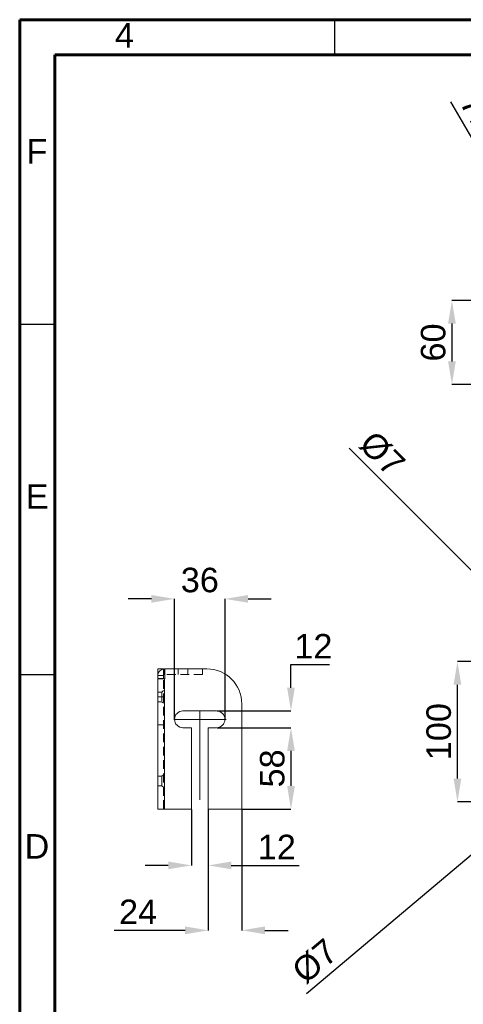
# Model space of a CAD drawing. Header units: millimetres. Extents: x 15 to 205, y 5 to 292.
# Tile 2 of 3: x 15 to 78, y 151 to 292. Entities that reach past the tile are written whole.
import ezdxf

# ---------------------------------------------------------------- set-up
doc = ezdxf.new("R2010")
doc.units = ezdxf.units.MM
doc.linetypes.add('CENTERX2', pattern=[20.32, 12.7, -2.54, 2.54, -2.54])
doc.linetypes.add('HIDDEN', pattern=[1.905, 1.27, -0.635])
doc.layers.get('0').update_dxf_attribs({"color": 18, "true_color": 0x000000})
doc.styles.add('SLDDIMSTYLE1', font='arial.ttf')
doc.styles.add('SLDDIMSTYLE2', font='arial.ttf')
doc.styles.add('SLDDIMSTYLE3', font='arial.ttf')
doc.styles.add('SLDTEXTSTYLE0', font='arial.ttf')
doc.dimstyles.new('SLDDIMSTYLE1', dxfattribs={"dimtxt": 3.5, "dimasz": 3.302, "dimexe": 0, "dimexo": 0.0625, "dimgap": 0.875, "dimtad": 1, "dimtoh": 1, "dimlfac": 5, "dimzin": 12, "dimdsep": 46, "dimtxsty": 'SLDDIMSTYLE1', "dimcen": 0.09, "dimadec": 0, "dimazin": 3, "dimtfac": 1, "dimtdec": 4, "dimtix": 1, "dimtofl": 0, "dimtmove": 1, "dimatfit": 3, "dimfxl": 1, "dimfrac": 2, "dimtolj": 1, "dimtzin": 1, "dimarcsym": 0})
doc.dimstyles.new('SLDDIMSTYLE2', dxfattribs={"dimtxt": 3.5, "dimasz": 3.302, "dimexe": 0, "dimexo": 0.0625, "dimgap": 0.875, "dimtad": 1, "dimtoh": 1, "dimlfac": 5, "dimzin": 12, "dimdsep": 46, "dimtxsty": 'SLDDIMSTYLE2', "dimcen": 0.09, "dimadec": 0, "dimazin": 3, "dimtfac": 1, "dimtdec": 4, "dimtix": 1, "dimtofl": 0, "dimtmove": 1, "dimatfit": 3, "dimfxl": 1, "dimfrac": 2, "dimtolj": 1, "dimtzin": 1, "dimarcsym": 0})
doc.dimstyles.new('SLDDIMSTYLE3', dxfattribs={"dimtxt": 3.5, "dimasz": 3.302, "dimexe": 0, "dimexo": 0.0625, "dimgap": 0.875, "dimtad": 1, "dimtoh": 1, "dimlfac": 5, "dimzin": 12, "dimdsep": 46, "dimtxsty": 'SLDDIMSTYLE3', "dimcen": 0, "dimadec": 0, "dimazin": 3, "dimtfac": 1, "dimtdec": 4, "dimtix": 1, "dimtofl": 0, "dimtmove": 1, "dimatfit": 3, "dimfxl": 1, "dimfrac": 2, "dimtolj": 1, "dimtzin": 1, "dimarcsym": 0})

# ---------------------------------------------------------------- blocks, each defined once
blk = doc.blocks.new('*D2')
at = {"color": 0, "lineweight": -2}
for p, q in [((39.52, 179.28), (39.52, 171.3)), ((41.92, 179.28), (41.92, 171.3)), ((36.21, 171.3), (32.91, 171.3)), ((45.22, 171.3), (54.91, 171.3))]:
    blk.add_line(p, q, dxfattribs=at)
at = {"color": 0}
for points in [[(36.21, 170.75), (36.21, 171.85), (39.52, 171.3)], [(45.22, 171.85), (45.22, 170.75), (41.92, 171.3)]]:
    blk.add_solid(points, dxfattribs=at)
at = {"layer": 'Defpoints', "color": 0}
for p in [(39.52, 179.34), (41.92, 179.34), (41.92, 171.3)]:
    blk.add_point(p, dxfattribs=at)
at = {"color": 0, "insert": (51.72, 173.93), "char_height": 3.5, "attachment_point": 5, "style": 'SLDDIMSTYLE2'}
blk.add_mtext('\\A1;12', dxfattribs=at)
blk = doc.blocks.new('*D3')
at = {"color": 0, "lineweight": -2}
for p, q in [((41.92, 179.28), (41.92, 162.03)), ((46.72, 179.28), (46.72, 162.03)), ((38.61, 162.03), (28.51, 162.03)), ((50.02, 162.03), (53.32, 162.03))]:
    blk.add_line(p, q, dxfattribs=at)
at = {"color": 0}
for points in [[(38.61, 161.48), (38.61, 162.59), (41.92, 162.03)], [(50.02, 162.59), (50.02, 161.48), (46.72, 162.03)]]:
    blk.add_solid(points, dxfattribs=at)
at = {"layer": 'Defpoints', "color": 0}
for p in [(41.92, 179.34), (46.72, 179.34), (41.92, 162.03)]:
    blk.add_point(p, dxfattribs=at)
at = {"color": 0, "insert": (31.91, 164.67), "char_height": 3.5, "attachment_point": 5, "style": 'SLDDIMSTYLE2'}
blk.add_mtext('\\A1;24', dxfattribs=at)
blk = doc.blocks.new('*D4')
at = {"color": 0, "lineweight": -2}
for p, q in [((43.18, 190.94), (53.74, 190.94)), ((53.74, 187.64), (53.74, 182.65)), ((46.78, 179.34), (53.74, 179.34))]:
    blk.add_line(p, q, dxfattribs=at)
at = {"color": 0}
for points in [[(54.29, 187.64), (53.19, 187.64), (53.74, 190.94)], [(53.19, 182.65), (54.29, 182.65), (53.74, 179.34)]]:
    blk.add_solid(points, dxfattribs=at)
at = {"layer": 'Defpoints', "color": 0}
for p in [(43.12, 190.94), (46.72, 179.34), (53.74, 179.34)]:
    blk.add_point(p, dxfattribs=at)
at = {"color": 0, "insert": (51.08, 185.14), "char_height": 3.5, "attachment_point": 5, "rotation": 90, "style": 'SLDDIMSTYLE1'}
blk.add_mtext('\\A1;58', dxfattribs=at)
blk = doc.blocks.new('*D5')
at = {"color": 0, "lineweight": -2}
for p, q in [((53.74, 199.95), (59.26, 199.95)), ((53.74, 196.65), (53.74, 199.95)), ((43.18, 193.34), (53.74, 193.34)), ((43.18, 190.94), (53.74, 190.94)), ((53.74, 187.64), (53.74, 184.34))]:
    blk.add_line(p, q, dxfattribs=at)
at = {"color": 0}
for points in [[(53.19, 196.65), (54.29, 196.65), (53.74, 193.34)], [(54.29, 187.64), (53.19, 187.64), (53.74, 190.94)]]:
    blk.add_solid(points, dxfattribs=at)
at = {"layer": 'Defpoints', "color": 0}
for p in [(43.12, 193.34), (53.74, 193.34), (43.12, 190.94)]:
    blk.add_point(p, dxfattribs=at)
at = {"color": 0, "insert": (56.94, 202.58), "char_height": 3.5, "attachment_point": 5, "style": 'SLDDIMSTYLE2'}
blk.add_mtext('\\A1;12', dxfattribs=at)
blk = doc.blocks.new('*D6')
at = {"color": 0, "lineweight": -2}
for p, q in [((33.81, 209.34), (30.51, 209.34)), ((37.12, 192.21), (37.12, 209.34)), ((44.32, 192.21), (44.32, 209.34)), ((47.62, 209.34), (50.92, 209.34))]:
    blk.add_line(p, q, dxfattribs=at)
at = {"color": 0}
for points in [[(33.81, 208.79), (33.81, 209.89), (37.12, 209.34)], [(47.62, 209.89), (47.62, 208.79), (44.32, 209.34)]]:
    blk.add_solid(points, dxfattribs=at)
at = {"layer": 'Defpoints', "color": 0}
for p in [(44.32, 209.34), (37.12, 192.14), (44.32, 192.14)]:
    blk.add_point(p, dxfattribs=at)
at = {"color": 0, "insert": (40.72, 212.01), "char_height": 3.5, "attachment_point": 5, "style": 'SLDDIMSTYLE2'}
blk.add_mtext('\\A1;36', dxfattribs=at)
blk = doc.blocks.new('*D10')
at = {"color": 0, "lineweight": -2}
for p, q in [((90.6, 251.93), (76.72, 251.93)), ((76.72, 248.63), (76.72, 243.24)), ((91.55, 239.93), (76.72, 239.93))]:
    blk.add_line(p, q, dxfattribs=at)
at = {"color": 0}
for points in [[(77.27, 248.63), (76.17, 248.63), (76.72, 251.93)], [(76.17, 243.24), (77.27, 243.24), (76.72, 239.93)]]:
    blk.add_solid(points, dxfattribs=at)
at = {"layer": 'Defpoints', "color": 0}
for p in [(90.66, 251.93), (76.72, 239.93), (91.61, 239.93)]:
    blk.add_point(p, dxfattribs=at)
at = {"color": 0, "insert": (74.06, 245.93), "char_height": 3.5, "attachment_point": 5, "rotation": 90, "style": 'SLDDIMSTYLE1'}
blk.add_mtext('\\A1;60', dxfattribs=at)
blk = doc.blocks.new('*D12')
at = {"color": 0, "linetype": 'Continuous', "lineweight": -2}
blk.add_line((95.82, 247), (76.59, 280.3), dxfattribs=at)
at = {"color": 0}
blk.add_solid([(95.34, 246.73), (96.3, 247.28), (97.47, 244.14)], dxfattribs=at)
at = {"layer": 'Defpoints', "color": 0}
for p in [(97.47, 244.14), (98.17, 242.93)]:
    blk.add_point(p, dxfattribs=at)
at = {"color": 0, "lineweight": 0, "insert": (82.14, 276.01), "char_height": 3.5, "attachment_point": 5, "rotation": 300, "style": 'SLDDIMSTYLE3'}
blk.add_mtext('\\A1;7H13', dxfattribs=at)
blk = doc.blocks.new('*D25')
at = {"color": 0, "linetype": 'Continuous', "lineweight": -2}
blk.add_line((90.24, 181.82), (55.96, 152.99), dxfattribs=at)
at = {"color": 0}
blk.add_solid([(90.59, 181.4), (89.88, 182.24), (92.76, 183.94)], dxfattribs=at)
at = {"layer": 'Defpoints', "color": 0}
for p in [(93.84, 184.85), (92.76, 183.94)]:
    blk.add_point(p, dxfattribs=at)
at = {"color": 0, "lineweight": 0, "insert": (57.18, 157.62), "char_height": 3.5, "attachment_point": 5, "rotation": 40.066, "style": 'SLDDIMSTYLE3'}
blk.add_mtext('\\A1;%%c7', dxfattribs=at)
blk = doc.blocks.new('*D26')
at = {"color": 0, "linetype": 'Continuous', "lineweight": -2}
blk.add_line((93.67, 199.22), (62.03, 230.86), dxfattribs=at)
at = {"color": 0}
blk.add_solid([(93.28, 198.84), (94.06, 199.61), (96, 196.89)], dxfattribs=at)
at = {"layer": 'Defpoints', "color": 0}
for p in [(96, 196.89), (96.99, 195.9)]:
    blk.add_point(p, dxfattribs=at)
at = {"color": 0, "lineweight": 0, "insert": (66.76, 230.04), "char_height": 3.5, "attachment_point": 5, "rotation": 315, "style": 'SLDDIMSTYLE3'}
blk.add_mtext('\\A1;%%c7', dxfattribs=at)
blk = doc.blocks.new('*D27')
at = {"color": 0, "lineweight": -2}
for p, q in [((90.39, 200.39), (77.51, 200.39)), ((77.51, 183.7), (77.51, 197.09)), ((89.44, 180.39), (77.51, 180.39))]:
    blk.add_line(p, q, dxfattribs=at)
at = {"color": 0}
for points in [[(78.06, 197.09), (76.96, 197.09), (77.51, 200.39)], [(76.96, 183.7), (78.06, 183.7), (77.51, 180.39)]]:
    blk.add_solid(points, dxfattribs=at)
at = {"layer": 'Defpoints', "color": 0}
for p in [(77.51, 200.39), (90.45, 200.39), (89.5, 180.39)]:
    blk.add_point(p, dxfattribs=at)
at = {"color": 0, "insert": (74.85, 190.39), "char_height": 3.5, "attachment_point": 5, "rotation": 90, "style": 'SLDDIMSTYLE1'}
blk.add_mtext('\\A1;100', dxfattribs=at)

msp = doc.modelspace()

# ---------------------------------------------------------------- linework, layer by layer
at = {"color": 18, "linetype": 'Continuous', "lineweight": 60, "true_color": 0x000000}
for p, q in [((15, 292), (15, 5)), ((205, 292), (15, 292)), ((20, 10), (20, 287)), ((20, 287), (200, 287))]:
    msp.add_line(p, q, dxfattribs=at)
at = {"color": 18, "linetype": 'Continuous', "lineweight": 30, "true_color": 0x000000}
for p, q in [((60, 287), (60, 292)), ((20, 248.5), (15, 248.5)), ((20, 198.5), (15, 198.5))]:
    msp.add_line(p, q, dxfattribs=at)
at = {"color": 18, "linetype": 'Continuous', "lineweight": 15, "true_color": 0x000000}
for p, q in [((34.7161, 199.3443), (34.7161, 198.3969)), ((35.5161, 199.3443), (34.7161, 199.3443)), ((34.7161, 198.3969), (34.7161, 197.9443)), ((35.5161, 198.3969), (34.7161, 198.3969)), ((35.5161, 199.3327), (35.5161, 199.3443)), ((35.5161, 197.9443), (35.5161, 198.3969)), ((35.7161, 199.3443), (35.6634, 199.3443)), ((35.6634, 198.5443), (35.6634, 199.3443)), ((35.7161, 198.5443), (35.6634, 198.5443)), ((35.7161, 199.3443), (41.7161, 199.3443)), ((35.7161, 197.9443), (35.7161, 199.3443)), ((34.7161, 197.9443), (35.6634, 197.9443)), ((34.7161, 179.3443), (34.7161, 197.9443)), ((35.6634, 197.9443), (35.7161, 197.9443)), ((35.6634, 197.9443), (35.6634, 179.3443)), ((46.7161, 194.3443), (46.7161, 179.3443)), ((43.1161, 193.3443), (38.3161, 193.3443)), ((38.3161, 190.9443), (39.5161, 190.9443)), ((39.5161, 190.9443), (39.5161, 179.3443)), ((41.9161, 190.9443), (43.1161, 190.9443)), ((41.9161, 179.3443), (41.9161, 190.9443)), ((35.6634, 179.3443), (34.7161, 179.3443)), ((39.5161, 179.3443), (35.6634, 179.3443)), ((46.7161, 179.3443), (41.9161, 179.3443))]:
    msp.add_line(p, q, dxfattribs=at)
at = {"color": 18, "linetype": 'HIDDEN', "lineweight": 0, "true_color": 0x000000}
for p, q in [((35.5161, 198.3969), (35.5161, 199.3327)), ((41.1161, 198.5443), (35.7161, 198.5443)), ((37.1161, 198.5443), (37.1161, 199.3443)), ((37.6161, 199.3443), (37.6161, 198.5443)), ((39.0161, 198.5443), (39.0161, 199.3443)), ((41.1161, 199.3443), (41.1161, 198.5443)), ((35.5161, 197.9969), (34.7161, 197.9969)), ((35.5161, 179.3443), (35.5161, 197.9443)), ((35.3161, 196.0443), (34.7161, 196.0443)), ((34.7161, 195.3443), (35.5161, 195.3443)), ((35.5161, 196.2443), (35.3161, 196.0443)), ((35.3161, 196.0443), (35.3161, 194.6443)), ((34.7161, 194.6443), (35.3161, 194.6443)), ((35.3161, 194.6443), (35.5161, 194.4443)), ((34.7161, 191.3443), (35.5161, 191.3443)), ((35.5161, 184.2443), (35.3161, 184.0443)), ((35.3161, 184.0443), (34.7161, 184.0443)), ((35.3161, 184.0443), (35.3161, 182.6443)), ((34.7161, 182.6443), (35.3161, 182.6443)), ((35.3161, 182.6443), (35.5161, 182.4443))]:
    msp.add_line(p, q, dxfattribs=at)
at = {"color": 18, "linetype": 'CENTERX2', "lineweight": 0, "true_color": 0x000000}
for p, q in [((40.7161, 193.3443), (40.7161, 179.3479)), ((37.1161, 192.1443), (44.3161, 192.1443))]:
    msp.add_line(p, q, dxfattribs=at)
at = {"color": 18, "linetype": 'Continuous', "lineweight": 0, "true_color": 0x000000}
for p, q in [((37.1161, 192.1443), (37.0131, 192.1443)), ((44.3161, 192.1443), (44.4632, 192.1443))]:
    msp.add_line(p, q, dxfattribs=at)
at = {"color": 18, "linetype": 'Continuous', "lineweight": 15, "true_color": 0x000000}
for centre, radius, start, end in [((35.6634, 198.3969), 0.9473, 90, 180), ((35.6634, 198.3969), 0.1473, 90, 180), ((41.7161, 194.3443), 5, 0, 90), ((38.3161, 192.1443), 1.2, 90, 270), ((43.1161, 192.1443), 1.2, 270, 90)]:
    msp.add_arc(centre, radius, start, end, dxfattribs=at)

# ---------------------------------------------------------------- texts
at = {"color": 18, "linetype": 'Continuous', "lineweight": 0, "true_color": 0x000000, "char_height": 3.5, "attachment_point": 2, "style": 'SLDTEXTSTYLE0'}
for s, insert, width in [('4', (29.9648, 291.5165), 11.831522), ('F', (17.4635, 274.9595), 11.717391), ('E', (17.5061, 225.7095), 12.211957), ('D', (17.4599, 175.7665), 12.820652)]:
    msp.add_mtext(s, dxfattribs=dict(at, insert=insert, width=width))

# ---------------------------------------------------------------- dimensions: what is measured, and where the dimension line sits
at = {"color": 18, "linetype": 'Continuous', "lineweight": 0, "true_color": 0x000000}
dim = msp.add_diameter_dim_2p(p1=(98.1712, 242.9285), p2=(97.4712, 244.141), text='7H13', dimstyle='SLDDIMSTYLE3', override={"dimscale": 1, "dimasz": 3.302, "dimtad": 1, "dimtih": 0, "dimtoh": 0, "dimlfac": 5, "dimtxsty": 'SLDDIMSTYLE3', "dimsah": 1}, dxfattribs=at)
dim.commit()
dim.dimension.update_dxf_attribs({"geometry": '*D12', "text_midpoint": (79.8385, 274.6817), "dimtype": 163})
for base, p1, p2, dimstyle, override, picture, middle in [((76.7212, 239.9348), (90.6612, 251.9348), (91.6085, 239.9348), 'SLDDIMSTYLE1', {"dimscale": 1, "dimtxt": 3.5, "dimasz": 3.302, "dimexe": 0, "dimgap": 0.875, "dimtad": 1, "dimtih": 0, "dimdec": 2, "dimlfac": 5, "dimzin": 12, "dimtxsty": 'SLDDIMSTYLE1', "dimazin": 0, "dimtix": 0, "dimtmove": 0, "dimfrac": 2, "dimtzin": 1}, '*D10', (74.0594, 245.9348)), ((53.7395, 193.3443), (43.1161, 190.9443), (43.1161, 193.3443), 'SLDDIMSTYLE2', {"dimscale": 1, "dimtxt": 3.5, "dimasz": 3.302, "dimexe": 0, "dimgap": 0.875, "dimtad": 1, "dimtih": 0, "dimdec": 2, "dimlfac": 5, "dimzin": 12, "dimtxsty": 'SLDDIMSTYLE2', "dimazin": 0, "dimtix": 0, "dimtmove": 0, "dimfrac": 2, "dimtzin": 1}, '*D5', (56.935, 202.5803)), ((77.5097, 200.3948), (89.4996, 180.3948), (90.4476, 200.3948), 'SLDDIMSTYLE1', {"dimscale": 1, "dimtxt": 3.5, "dimasz": 3.302, "dimexe": 0, "dimgap": 0.875, "dimtad": 1, "dimtih": 0, "dimdec": 2, "dimlfac": 5, "dimzin": 12, "dimtxsty": 'SLDDIMSTYLE1', "dimazin": 0, "dimtix": 0, "dimtmove": 0, "dimfrac": 2, "dimtzin": 1}, '*D27', (74.848, 190.3948)), ((53.7395, 179.3443), (43.1161, 190.9443), (46.7161, 179.3443), 'SLDDIMSTYLE1', {"dimscale": 1, "dimtxt": 3.5, "dimasz": 3.302, "dimexe": 0, "dimgap": 0.875, "dimtad": 1, "dimtih": 0, "dimdec": 2, "dimlfac": 5, "dimzin": 12, "dimtxsty": 'SLDDIMSTYLE1', "dimazin": 0, "dimtix": 0, "dimtmove": 0, "dimfrac": 2, "dimtzin": 1}, '*D4', (51.0778, 185.1443))]:
    dim = msp.add_linear_dim(base=base, p1=p1, p2=p2, angle=90, dimstyle=dimstyle, override=override)
    dim.commit()
    dim.dimension.update_dxf_attribs({"geometry": picture, "text_midpoint": middle})
for p1, p2, picture, middle in [((96.9946, 195.8999), (96.0046, 196.8898), '*D26', (64.8075, 228.087)), ((93.8353, 184.8454), (92.7639, 183.9443), '*D25', (58.9581, 155.5113))]:
    dim = msp.add_diameter_dim_2p(p1=p1, p2=p2, dimstyle='SLDDIMSTYLE3', override={"dimscale": 1, "dimasz": 3.302, "dimtad": 1, "dimtih": 0, "dimtoh": 0, "dimlfac": 5, "dimtxsty": 'SLDDIMSTYLE3', "dimsah": 1}, dxfattribs=at)
    dim.commit()
    dim.dimension.update_dxf_attribs({"geometry": picture, "text_midpoint": middle, "dimtype": 163})
for base, p1, p2, picture, middle in [((44.3161, 209.3443), (37.1161, 192.1443), (44.3161, 192.1443), '*D6', (40.7161, 212.006)), ((41.9161, 162.0349), (46.7161, 179.3443), (41.9161, 179.3443), '*D3', (31.9101, 164.6669)), ((41.9161, 171.2986), (39.5161, 179.3443), (41.9161, 179.3443), '*D2', (51.7156, 173.9306))]:
    dim = msp.add_linear_dim(base=base, p1=p1, p2=p2, dimstyle='SLDDIMSTYLE2', override={"dimscale": 1, "dimtxt": 3.5, "dimasz": 3.302, "dimexe": 0, "dimgap": 0.875, "dimtad": 1, "dimtih": 0, "dimdec": 2, "dimlfac": 5, "dimzin": 12, "dimtxsty": 'SLDDIMSTYLE2', "dimazin": 0, "dimtix": 0, "dimtmove": 0, "dimfrac": 2, "dimtzin": 1})
    dim.commit()
    dim.dimension.update_dxf_attribs({"geometry": picture, "text_midpoint": middle})

doc.saveas('drawing.dxf')
